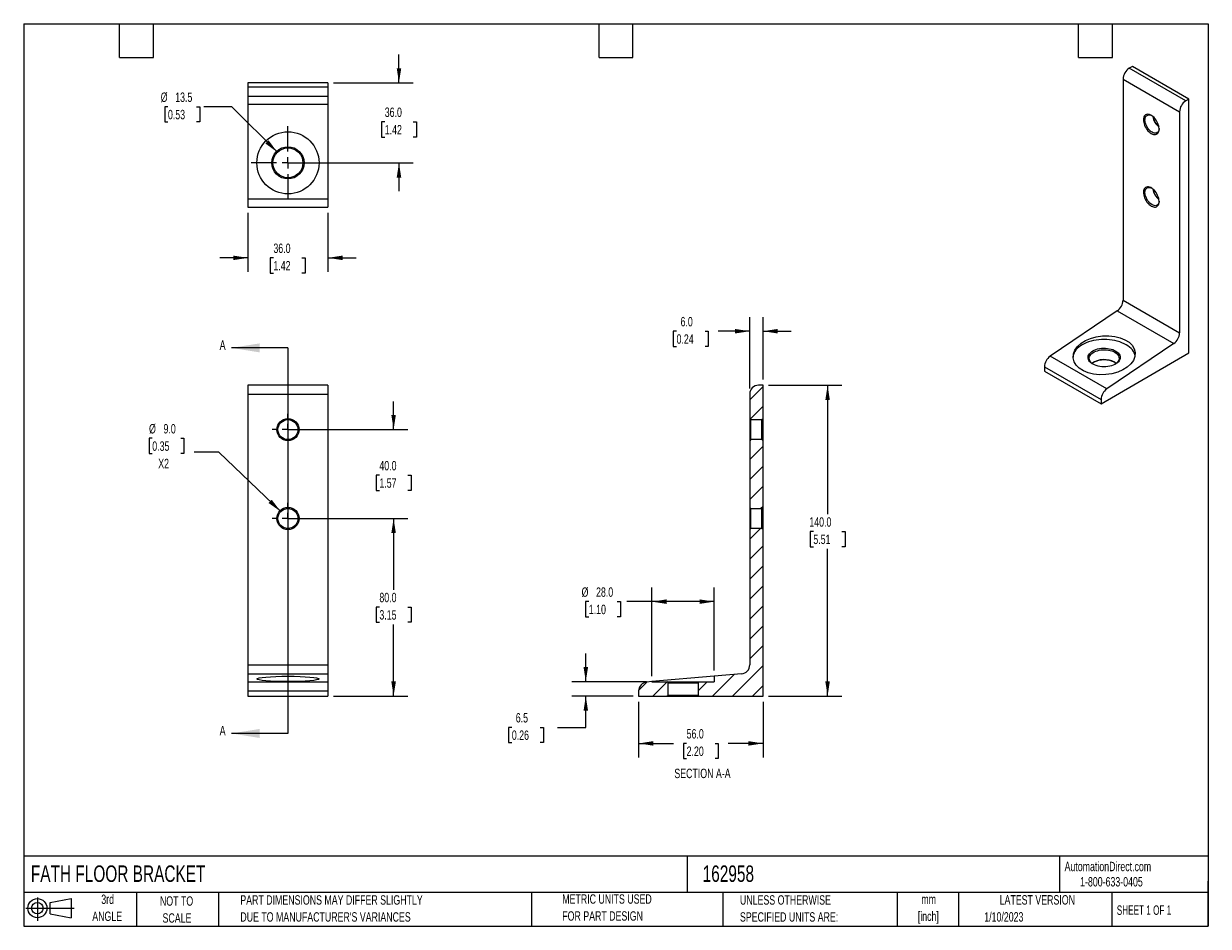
# Model space of a CAD drawing. Header units: millimetres. Extents: x 6 to 273, y 6 to 210.
import ezdxf

# ---------------------------------------------------------------- set-up
doc = ezdxf.new("R2010")
doc.units = ezdxf.units.MM
doc.linetypes.add('CENTERX2', pattern=[20.32, 12.7, -2.54, 2.54, -2.54])
for name, color, linetype in [('CENTER', 40, 'CENTERX2'), ('HATCH', 6, 'Continuous'), ('SLD-DEFPOINTS', 7, 'Continuous')]:
    doc.layers.add(name, color=color, linetype=linetype)
doc.layers.add('DIMENSIONS', color=140, linetype='Continuous', lineweight=25)
doc.layers.add('TEXT', color=140, linetype='Continuous', lineweight=25)
doc.styles.add('SLDTEXTSTYLE0', font='TXT', dxfattribs={"width": 0.7})
doc.styles.add('SLDTEXTSTYLE1', font='TXT', dxfattribs={"width": 0.65})
doc.dimstyles.new('SLDDIMSTYLE0', dxfattribs={"dimtxt": 2.158008, "dimasz": 3.302, "dimexe": 0, "dimexo": 0.0625, "dimgap": 0.539502, "dimtad": 0, "dimtih": 1, "dimtoh": 1, "dimlfac": 2, "dimrnd": 1e-09, "dimzin": 4, "dimdsep": 46, "dimtxsty": 'SLDTEXTSTYLE0', "dimsah": 1, "dimcen": 0.09, "dimadec": 0, "dimazin": 1, "dimtfac": 1, "dimtofl": 0, "dimtmove": 0, "dimatfit": 3, "dimfxl": 0, "dimfrac": 2, "dimtolj": 1, "dimtzin": 12, "dimarcsym": 0})
doc.dimstyles.new('SLDDIMSTYLE1', dxfattribs={"dimtxt": 2.158008, "dimasz": 3.302, "dimexe": 0, "dimexo": 0.0625, "dimgap": 0.539502, "dimtad": 0, "dimtih": 1, "dimtoh": 1, "dimlfac": 2, "dimrnd": 1e-09, "dimzin": 4, "dimdsep": 46, "dimtxsty": 'SLDTEXTSTYLE0', "dimsah": 1, "dimcen": 0.09, "dimadec": 0, "dimazin": 1, "dimtfac": 1, "dimtmove": 0, "dimatfit": 0, "dimfxl": 0, "dimfrac": 2, "dimtolj": 1, "dimtzin": 12, "dimarcsym": 0})
doc.dimstyles.new('SLDDIMSTYLE2', dxfattribs={"dimtxt": 2.158008, "dimasz": 3.302, "dimexe": 0, "dimexo": 0.0625, "dimgap": 0.539502, "dimtad": 0, "dimtih": 1, "dimtoh": 1, "dimlfac": 2, "dimrnd": 1e-09, "dimzin": 4, "dimdsep": 46, "dimtxsty": 'SLDTEXTSTYLE0', "dimsah": 1, "dimcen": 0, "dimadec": 0, "dimazin": 1, "dimtfac": 1, "dimtofl": 0, "dimtmove": 0, "dimatfit": 3, "dimfxl": 0, "dimfrac": 2, "dimtolj": 1, "dimtzin": 12, "dimarcsym": 0})
doc.dimstyles.new('SLDDIMSTYLE3', dxfattribs={"dimtxt": 2.158008, "dimasz": 3.302, "dimexe": 0, "dimexo": 0.0625, "dimgap": 0.539502, "dimtad": 0, "dimtih": 1, "dimtoh": 1, "dimlfac": 2, "dimrnd": 1e-09, "dimzin": 12, "dimdsep": 46, "dimtxsty": 'SLDTEXTSTYLE0', "dimsah": 1, "dimcen": 0, "dimadec": 0, "dimazin": 3, "dimtfac": 1, "dimtofl": 0, "dimtmove": 0, "dimatfit": 3, "dimfxl": 0, "dimfrac": 2, "dimtolj": 1, "dimtzin": 12, "dimarcsym": 0})
doc.dimstyles.new('SLDDIMSTYLE4', dxfattribs={"dimtxt": 2.158008, "dimasz": 3.302, "dimexe": 0, "dimexo": 0.0625, "dimgap": 0.539502, "dimtad": 0, "dimtih": 1, "dimtoh": 1, "dimlfac": 2, "dimrnd": 1e-09, "dimzin": 12, "dimdsep": 46, "dimtxsty": 'SLDTEXTSTYLE0', "dimsah": 1, "dimcen": 0.09, "dimadec": 0, "dimazin": 3, "dimtfac": 1, "dimtmove": 0, "dimatfit": 0, "dimfxl": 0, "dimfrac": 2, "dimtolj": 1, "dimtzin": 12, "dimarcsym": 0})

# ---------------------------------------------------------------- blocks, each defined once
blk = doc.blocks.new('Block11')
at = {"color": 7, "linetype": 'Continuous', "lineweight": 18}
for p, q in [((0, 2.88), (10.87, 2.88)), ((2.59, 5.31), (2.59, 0)), ((5.48, 4.17), (10.18, 5.03)), ((5.48, 1.6), (5.48, 4.17)), ((10.18, 5.03), (10.18, 0.73)), ((5.48, 1.6), (10.18, 0.73))]:
    blk.add_line(p, q, dxfattribs=at)
for radius in [2.15, 1.29]:
    blk.add_circle((2.59, 2.88), radius, dxfattribs=at)
blk = doc.blocks.new('Block12')
at = {"layer": 'SLD-DEFPOINTS'}
blk.add_blockref('Block11', (0, 0), dxfattribs=at)
blk = doc.blocks.new('SW_NOTE_0')
at = {"layer": 'TEXT', "color": 0, "char_height": 2.117, "attachment_point": 2, "style": 'SLDTEXTSTYLE0'}
for s, insert in [('mm', (2.84, 2.73)), ('[inch]', (2.76, -1.09))]:
    blk.add_mtext(s, dxfattribs=dict(at, insert=insert))
blk = doc.blocks.new('SW_NOTE_0_1')
at = {"layer": 'TEXT', "color": 0, "char_height": 2.1167, "attachment_point": 1, "style": 'SLDTEXTSTYLE0'}
for s, insert in [('UNLESS OTHERWISE', (0, 2.73)), ('SPECIFIED UNITS ARE:', (0, -1.09))]:
    blk.add_mtext(s, dxfattribs=dict(at, insert=insert))
blk = doc.blocks.new('SW_NOTE_0_2')
at = {"layer": 'TEXT', "color": 0, "char_height": 2.1167, "attachment_point": 1, "style": 'SLDTEXTSTYLE0'}
for s, insert in [('PART DIMENSIONS MAY DIFFER SLIGHTLY', (0, 2.73)), ("DUE TO MANUFACTURER'S VARIANCES", (0, -1.09))]:
    blk.add_mtext(s, dxfattribs=dict(at, insert=insert))
blk = doc.blocks.new('SW_NOTE_0_3')
at = {"layer": 'TEXT', "color": 0, "char_height": 2.117, "attachment_point": 2, "style": 'SLDTEXTSTYLE0'}
for s, insert in [('NOT TO', (5.26, 2.73)), ('SCALE', (5.35, -1.09))]:
    blk.add_mtext(s, dxfattribs=dict(at, insert=insert))
blk = doc.blocks.new('SW_NOTE_0_4')
at = {"layer": 'TEXT', "color": 0, "char_height": 2.117, "attachment_point": 2, "style": 'SLDTEXTSTYLE0'}
for s, insert in [('3rd', (2.32, 2.73)), ('ANGLE', (2.22, -1.09))]:
    blk.add_mtext(s, dxfattribs=dict(at, insert=insert))
blk = doc.blocks.new('SW_NOTE_0_5')
at = {"layer": 'TEXT', "color": 0, "char_height": 2.1167, "attachment_point": 1, "style": 'SLDTEXTSTYLE0'}
for s, insert in [('METRIC UNITS USED', (0, 2.73)), ('FOR PART DESIGN', (0, -1.09))]:
    blk.add_mtext(s, dxfattribs=dict(at, insert=insert))
blk = doc.blocks.new('_D')
at = {"layer": 'DIMENSIONS'}
for p, q in [((67.11, 98.17), (92.81, 98.17)), ((89.63, 98.17), (89.63, 82.13)), ((86.43, 78.22), (85.7, 78.22)), ((85.7, 78.22), (85.7, 74.79)), ((92.84, 78.22), (93.56, 78.22)), ((93.56, 78.22), (93.56, 74.79)), ((85.7, 74.79), (86.43, 74.79)), ((93.56, 74.79), (92.84, 74.79)), ((89.63, 58.17), (89.63, 74.31)), ((76.11, 58.17), (92.81, 58.17))]:
    blk.add_line(p, q, dxfattribs=at)
for points in [[(89.63, 98.17), (89.12, 94.86), (90.14, 94.86)], [(89.63, 58.17), (90.14, 61.47), (89.12, 61.47)]]:
    blk.add_solid(points, dxfattribs=at)
at = {"layer": 'DIMENSIONS', "char_height": 2.117, "attachment_point": 1, "style": 'SLDTEXTSTYLE0'}
for s, insert in [('80.0', (86.43, 81.43)), ('3.15', (86.43, 77.52))]:
    blk.add_mtext(s, dxfattribs=dict(at, insert=insert))
blk = doc.blocks.new('_D_1')
at = {"layer": 'DIMENSIONS'}
for p, q in [((89.63, 118.17), (89.63, 124.52)), ((67.11, 118.17), (92.81, 118.17)), ((86.43, 107.9), (85.7, 107.9)), ((85.7, 107.9), (85.7, 104.47)), ((92.84, 107.9), (93.56, 107.9)), ((93.56, 107.9), (93.56, 104.47)), ((85.7, 104.47), (86.43, 104.47)), ((93.56, 104.47), (92.84, 104.47)), ((67.11, 98.17), (92.81, 98.17)), ((89.63, 98.17), (89.63, 91.82))]:
    blk.add_line(p, q, dxfattribs=at)
for points in [[(89.63, 118.17), (90.14, 121.47), (89.12, 121.47)], [(89.63, 98.17), (89.12, 94.86), (90.14, 94.86)]]:
    blk.add_solid(points, dxfattribs=at)
at = {"layer": 'DIMENSIONS', "char_height": 2.117, "attachment_point": 1, "style": 'SLDTEXTSTYLE0'}
for s, insert in [('40.0', (86.43, 111.11)), ('1.57', (86.43, 107.2))]:
    blk.add_mtext(s, dxfattribs=dict(at, insert=insert))
blk = doc.blocks.new('_D_2')
at = {"layer": 'DIMENSIONS'}
for p, q in [((35.3, 116.21), (34.58, 116.21)), ((34.58, 116.21), (34.58, 112.78)), ((41.71, 116.21), (42.44, 116.21)), ((42.44, 116.21), (42.44, 112.78)), ((34.58, 112.78), (35.3, 112.78)), ((42.44, 112.78), (41.71, 112.78)), ((50.31, 113.07), (44.75, 113.07)), ((64.22, 99.72), (50.31, 113.07))]:
    blk.add_line(p, q, dxfattribs=at)
blk.add_solid([(64.22, 99.72), (62.19, 102.38), (61.48, 101.64)], dxfattribs=at)
at = {"layer": 'DIMENSIONS', "char_height": 2.117, "attachment_point": 1, "style": 'SLDTEXTSTYLE0'}
for s, insert in [('%%c', (34.57, 119.42)), ('9.0', (37.83, 119.42)), ('0.35', (35.3, 115.51)), ('X2', (36.64, 111.59))]:
    blk.add_mtext(s, dxfattribs=dict(at, insert=insert))
blk = doc.blocks.new('SW_CENTERMARKSYMBOL_0')
at = {"layer": 'CENTER', "color": 0}
for p, q in [((0, 2.54), (0, 3.52)), ((-2.54, 0), (-3.52, 0)), ((0, 0), (-1.27, 0)), ((0, 0), (0, 1.27)), ((0, 0), (0, -1.27)), ((0, 0), (1.27, 0)), ((2.54, 0), (3.52, 0)), ((0, -2.54), (0, -3.52))]:
    blk.add_line(p, q, dxfattribs=at)
blk = doc.blocks.new('SW_CENTERMARKSYMBOL_1')
at = {"layer": 'CENTER', "color": 0}
for p, q in [((0, 2.54), (0, 3.52)), ((-2.54, 0), (-3.52, 0)), ((0, 0), (-1.27, 0)), ((0, 0), (0, 1.27)), ((0, 0), (0, -1.27)), ((0, 0), (1.27, 0)), ((2.54, 0), (3.52, 0)), ((0, -2.54), (0, -3.52))]:
    blk.add_line(p, q, dxfattribs=at)
blk = doc.blocks.new('_D_3')
at = {"layer": 'DIMENSIONS'}
for p, q in [((56.84, 166.96), (56.84, 153.66)), ((74.84, 166.96), (74.84, 153.66)), ((56.84, 156.83), (50.49, 156.83)), ((62.57, 156.83), (61.85, 156.83)), ((61.85, 156.83), (61.85, 153.4)), ((68.99, 156.83), (69.71, 156.83)), ((69.71, 156.83), (69.71, 153.4)), ((74.84, 156.83), (81.19, 156.83)), ((61.85, 153.4), (62.57, 153.4)), ((69.71, 153.4), (68.99, 153.4))]:
    blk.add_line(p, q, dxfattribs=at)
for points in [[(56.84, 156.83), (53.54, 157.34), (53.54, 156.33)], [(74.84, 156.83), (78.14, 156.33), (78.14, 157.34)]]:
    blk.add_solid(points, dxfattribs=at)
at = {"layer": 'DIMENSIONS', "char_height": 2.117, "attachment_point": 1, "style": 'SLDTEXTSTYLE0'}
for s, insert in [('36.0', (62.57, 160.05)), ('1.42', (62.57, 156.13))]:
    blk.add_mtext(s, dxfattribs=dict(at, insert=insert))
blk = doc.blocks.new('_D_4')
at = {"layer": 'DIMENSIONS'}
for p, q in [((90.84, 196.23), (90.84, 202.58)), ((76.11, 196.23), (94.02, 196.23)), ((87.64, 187.45), (86.91, 187.45)), ((86.91, 187.45), (86.91, 184.02)), ((94.05, 187.45), (94.77, 187.45)), ((94.77, 187.45), (94.77, 184.02)), ((86.91, 184.02), (87.64, 184.02)), ((94.77, 184.02), (94.05, 184.02)), ((67.11, 178.23), (94.02, 178.23)), ((90.84, 178.23), (90.84, 171.88))]:
    blk.add_line(p, q, dxfattribs=at)
for points in [[(90.84, 196.23), (91.35, 199.53), (90.33, 199.53)], [(90.84, 178.23), (90.33, 174.92), (91.35, 174.92)]]:
    blk.add_solid(points, dxfattribs=at)
at = {"layer": 'DIMENSIONS', "char_height": 2.117, "attachment_point": 1, "style": 'SLDTEXTSTYLE0'}
for s, insert in [('36.0', (87.64, 190.67)), ('1.42', (87.64, 186.75))]:
    blk.add_mtext(s, dxfattribs=dict(at, insert=insert))
blk = doc.blocks.new('_D_5')
at = {"layer": 'DIMENSIONS'}
for p, q in [((38.83, 190.85), (38.1, 190.85)), ((38.1, 190.85), (38.1, 187.42)), ((45.24, 190.85), (45.97, 190.85)), ((45.97, 190.85), (45.97, 187.42)), ((53.22, 190.85), (46.87, 190.85)), ((63.46, 180.61), (53.22, 190.85)), ((38.1, 187.42), (38.83, 187.42)), ((45.97, 187.42), (45.24, 187.42))]:
    blk.add_line(p, q, dxfattribs=at)
blk.add_solid([(63.46, 180.61), (61.48, 183.31), (60.76, 182.59)], dxfattribs=at)
at = {"layer": 'DIMENSIONS', "char_height": 2.117, "attachment_point": 1, "style": 'SLDTEXTSTYLE0'}
for s, insert in [('%%c', (37.2, 194.06)), ('13.5', (40.46, 194.06)), ('0.53', (38.83, 190.15))]:
    blk.add_mtext(s, dxfattribs=dict(at, insert=insert))
blk = doc.blocks.new('SW_CENTERMARKSYMBOL_2')
at = {"layer": 'CENTER', "color": 0}
for p, q in [((0, 2.54), (0, 8.27)), ((-2.54, 0), (-8.27, 0)), ((0, 0), (-1.27, 0)), ((0, 0), (0, 1.27)), ((0, 0), (0, -1.27)), ((0, 0), (1.27, 0)), ((2.54, 0), (8.27, 0)), ((0, -2.54), (0, -8.27))]:
    blk.add_line(p, q, dxfattribs=at)
blk = doc.blocks.new('_D_6')
at = {"layer": 'DIMENSIONS'}
for p, q in [((144.8, 56.9), (144.8, 44.35)), ((172.8, 56.9), (172.8, 44.35)), ((144.8, 47.52), (152.67, 47.52)), ((155.6, 47.52), (154.87, 47.52)), ((154.87, 47.52), (154.87, 44.09)), ((162.01, 47.52), (162.73, 47.52)), ((162.73, 47.52), (162.73, 44.09)), ((172.8, 47.52), (164.93, 47.52)), ((154.87, 44.09), (155.6, 44.09)), ((162.73, 44.09), (162.01, 44.09))]:
    blk.add_line(p, q, dxfattribs=at)
for points in [[(144.8, 47.52), (148.1, 47.02), (148.1, 48.03)], [(172.8, 47.52), (169.5, 48.03), (169.5, 47.02)]]:
    blk.add_solid(points, dxfattribs=at)
at = {"layer": 'DIMENSIONS', "char_height": 2.117, "attachment_point": 1, "style": 'SLDTEXTSTYLE0'}
for s, insert in [('56.0', (155.6, 50.74)), ('2.20', (155.6, 46.82))]:
    blk.add_mtext(s, dxfattribs=dict(at, insert=insert))
blk = doc.blocks.new('_D_7')
at = {"layer": 'DIMENSIONS'}
for p, q in [((174.07, 128.17), (190.51, 128.17)), ((187.34, 128.17), (187.34, 99.13)), ((184.13, 95.22), (183.41, 95.22)), ((183.41, 95.22), (183.41, 91.79)), ((190.54, 95.22), (191.27, 95.22)), ((191.27, 95.22), (191.27, 91.79)), ((183.41, 91.79), (184.13, 91.79)), ((187.34, 58.17), (187.34, 91.31)), ((191.27, 91.79), (190.54, 91.79)), ((174.07, 58.17), (190.51, 58.17))]:
    blk.add_line(p, q, dxfattribs=at)
for points in [[(187.34, 128.17), (186.83, 124.86), (187.84, 124.86)], [(187.34, 58.17), (187.84, 61.47), (186.83, 61.47)]]:
    blk.add_solid(points, dxfattribs=at)
at = {"layer": 'DIMENSIONS', "char_height": 2.117, "attachment_point": 1, "style": 'SLDTEXTSTYLE0'}
for s, insert in [('140.0', (183.23, 98.43)), ('5.51', (184.13, 94.52))]:
    blk.add_mtext(s, dxfattribs=dict(at, insert=insert))
blk = doc.blocks.new('_D_8')
at = {"layer": 'DIMENSIONS'}
for p, q in [((169.8, 127.44), (169.8, 143.5)), ((172.8, 129.44), (172.8, 143.5)), ((153.33, 140.32), (152.6, 140.32)), ((152.6, 140.32), (152.6, 136.89)), ((159.74, 140.32), (160.47, 140.32)), ((160.47, 140.32), (160.47, 136.89)), ((169.8, 140.32), (162.67, 140.32)), ((172.8, 140.32), (179.15, 140.32)), ((152.6, 136.89), (153.33, 136.89)), ((160.47, 136.89), (159.74, 136.89))]:
    blk.add_line(p, q, dxfattribs=at)
for points in [[(169.8, 140.32), (166.5, 140.83), (166.5, 139.81)], [(172.8, 140.32), (176.1, 139.81), (176.1, 140.83)]]:
    blk.add_solid(points, dxfattribs=at)
at = {"layer": 'DIMENSIONS', "char_height": 2.117, "attachment_point": 1, "style": 'SLDTEXTSTYLE0'}
for s, insert in [('6.0', (154.23, 143.53)), ('0.24', (153.33, 139.62))]:
    blk.add_mtext(s, dxfattribs=dict(at, insert=insert))
blk = doc.blocks.new('_D_9')
at = {"layer": 'DIMENSIONS'}
for p, q in [((147.8, 62.7), (147.8, 82.62)), ((161.8, 63.92), (161.8, 82.62)), ((133.58, 79.44), (132.86, 79.44)), ((132.86, 79.44), (132.86, 76.01)), ((139.99, 79.44), (140.72, 79.44)), ((140.72, 79.44), (140.72, 76.01)), ((147.8, 79.44), (142.11, 79.44)), ((161.8, 79.44), (147.8, 79.44)), ((132.86, 76.01), (133.58, 76.01)), ((140.72, 76.01), (139.99, 76.01))]:
    blk.add_line(p, q, dxfattribs=at)
for points in [[(147.8, 79.44), (151.1, 78.93), (151.1, 79.95)], [(161.8, 79.44), (158.5, 79.95), (158.5, 78.93)]]:
    blk.add_solid(points, dxfattribs=at)
at = {"layer": 'DIMENSIONS', "char_height": 2.117, "attachment_point": 1, "style": 'SLDTEXTSTYLE0'}
for s, insert in [('%%c', (131.95, 82.65)), ('28.0', (135.21, 82.65)), ('1.10', (133.58, 78.74))]:
    blk.add_mtext(s, dxfattribs=dict(at, insert=insert))
blk = doc.blocks.new('_D_10')
at = {"layer": 'DIMENSIONS'}
for p, q in [((132.9, 61.42), (132.9, 67.77)), ((146.53, 61.42), (129.73, 61.42)), ((143.53, 58.17), (129.73, 58.17)), ((132.9, 51.14), (132.9, 58.17)), ((116.25, 51.14), (115.52, 51.14)), ((115.52, 51.14), (115.52, 47.71)), ((122.66, 51.14), (123.38, 51.14)), ((123.38, 51.14), (123.38, 47.71)), ((126.55, 51.14), (132.9, 51.14)), ((115.52, 47.71), (116.25, 47.71)), ((123.38, 47.71), (122.66, 47.71))]:
    blk.add_line(p, q, dxfattribs=at)
for points in [[(132.9, 61.42), (133.41, 64.72), (132.39, 64.72)], [(132.9, 58.17), (132.39, 54.86), (133.41, 54.86)]]:
    blk.add_solid(points, dxfattribs=at)
at = {"layer": 'DIMENSIONS', "char_height": 2.117, "attachment_point": 1, "style": 'SLDTEXTSTYLE0'}
for s, insert in [('6.5', (117.14, 54.35)), ('0.26', (116.25, 50.44))]:
    blk.add_mtext(s, dxfattribs=dict(at, insert=insert))

msp = doc.modelspace()

# ---------------------------------------------------------------- hatches: boundary and pattern name
at = {"layer": 'HATCH'}
h = msp.add_hatch(dxfattribs=at)
h.set_pattern_fill('ANSI31', color=256, style=0)
edge = h.paths.add_edge_path(flags=0)
edge.add_arc((171.803, 126.1653), 2, 90, 180)
edge.add_line((169.803, 126.1653), (169.803, 120.6653))
edge.add_line((169.803, 120.6653), (170.053, 120.4153))
edge.add_line((170.053, 120.4153), (172.553, 120.4153))
edge.add_line((172.553, 120.4153), (172.803, 120.6653))
edge.add_line((172.803, 120.6653), (172.803, 128.1653))
edge.add_line((172.803, 128.1653), (171.803, 128.1653))
h = msp.add_hatch(dxfattribs=at)
h.set_pattern_fill('ANSI31', color=256, style=0)
h.paths.add_polyline_path([(170.053, 115.9153), (169.803, 115.6653), (169.803, 100.6653), (170.053, 100.4153), (172.553, 100.4153), (172.803, 100.6653), (172.803, 115.6653), (172.553, 115.9153)], flags=0)
h = msp.add_hatch(dxfattribs=at)
h.set_pattern_fill('ANSI31', color=256, style=0)
edge = h.paths.add_edge_path(flags=0)
edge.add_arc((167.803, 65.1852), 2, 275, 360, ccw=False)
edge.add_line((167.9773, 63.1928), (161.803, 62.6526))
edge.add_line((161.803, 62.6526), (161.803, 61.4153))
edge.add_line((161.803, 61.4153), (158.428, 61.4153))
edge.add_line((158.428, 61.4153), (158.178, 61.1653))
edge.add_line((158.178, 61.1653), (158.178, 58.4153))
edge.add_line((158.178, 58.4153), (158.428, 58.1653))
edge.add_line((158.428, 58.1653), (172.803, 58.1653))
edge.add_line((172.803, 58.1653), (172.803, 95.6653))
edge.add_line((172.803, 95.6653), (172.553, 95.9153))
edge.add_line((172.553, 95.9153), (170.053, 95.9153))
edge.add_line((170.053, 95.9153), (169.803, 95.6653))
edge.add_line((169.803, 95.6653), (169.803, 65.1852))
h = msp.add_hatch(dxfattribs=at)
h.set_pattern_fill('ANSI31', color=256, style=0)
edge = h.paths.add_edge_path(flags=0)
edge.add_line((151.428, 58.4153), (151.428, 61.1653))
edge.add_line((151.428, 61.1653), (151.178, 61.4153))
edge.add_line((151.178, 61.4153), (147.803, 61.4153))
edge.add_line((147.803, 61.4153), (147.803, 61.4278))
edge.add_line((147.803, 61.4278), (146.6287, 61.3251))
edge.add_arc((146.803, 59.3327), 2, 95, 180)
edge.add_line((144.803, 59.3327), (144.803, 58.1653))
edge.add_line((144.803, 58.1653), (151.178, 58.1653))
edge.add_line((151.178, 58.1653), (151.428, 58.4153))

# ---------------------------------------------------------------- linework, layer by layer
for p, q in [((255.9656, 199.9292), (255.2585, 199.521)), ((267.9865, 192.1734), (255.2585, 199.521)), ((268.6936, 192.5816), (255.9656, 199.9292)), ((56.842, 196.2261), (56.842, 195.2261)), ((74.842, 196.2261), (56.842, 196.2261)), ((74.842, 195.2261), (56.842, 195.2261)), ((56.842, 195.2261), (56.842, 193.2261)), ((74.842, 196.2261), (74.842, 195.2261)), ((74.842, 195.2261), (74.842, 193.2261)), ((253.8443, 197.0716), (266.5722, 189.7239)), ((253.8443, 197.0716), (253.8443, 147.2788)), ((56.842, 193.2261), (74.842, 193.2261)), ((56.842, 193.2261), (56.842, 191.4004)), ((74.842, 193.2261), (74.842, 191.4004)), ((268.6936, 192.5816), (267.9865, 192.1734)), ((268.6936, 135.4237), (268.6936, 192.5816)), ((56.842, 191.4004), (74.842, 191.4004)), ((56.842, 191.4004), (56.842, 170.0518)), ((74.842, 191.4004), (74.842, 170.0518)), ((266.5722, 189.7239), (266.5722, 139.9311)), ((74.842, 170.0518), (56.842, 170.0518)), ((56.842, 170.0518), (56.842, 168.2261)), ((56.842, 168.2261), (74.842, 168.2261)), ((74.842, 170.0518), (74.842, 168.2261)), ((253.8443, 147.2788), (266.5722, 139.9311)), ((252.5534, 144.9067), (237.4576, 134.667)), ((252.5534, 144.9067), (265.2813, 137.559)), ((265.2813, 137.559), (250.1855, 127.3193)), ((250.1855, 127.3193), (237.4576, 134.667)), ((248.8946, 123.994), (268.6936, 135.4237)), ((236.1667, 132.2949), (248.8946, 124.9472)), ((236.1667, 132.2949), (236.1667, 131.3417)), ((236.1667, 131.3417), (248.8946, 123.994)), ((74.842, 128.1653), (56.842, 128.1653)), ((56.842, 128.1653), (56.842, 126.1653)), ((74.842, 128.1653), (74.842, 126.1653)), ((172.803, 128.1653), (171.803, 128.1653)), ((172.803, 120.6653), (172.803, 128.1653)), ((56.842, 126.1653), (74.842, 126.1653)), ((56.842, 126.1653), (56.842, 65.1852)), ((74.842, 126.1653), (74.842, 65.1852)), ((169.803, 126.1653), (169.803, 120.6653)), ((248.8946, 124.9472), (248.8946, 123.994)), ((169.803, 120.6653), (170.053, 120.4153)), ((169.803, 120.6653), (169.803, 115.6653)), ((170.053, 120.4153), (172.553, 120.4153)), ((170.053, 115.9153), (170.053, 120.4153)), ((172.553, 120.4153), (172.803, 120.6653)), ((172.553, 115.9153), (172.553, 120.4153)), ((172.803, 115.6653), (172.803, 120.6653)), ((170.053, 115.9153), (169.803, 115.6653)), ((169.803, 115.6653), (169.803, 100.6653)), ((172.553, 115.9153), (170.053, 115.9153)), ((172.803, 115.6653), (172.553, 115.9153)), ((172.803, 100.6653), (172.803, 115.6653)), ((169.803, 100.6653), (170.053, 100.4153)), ((169.803, 100.6653), (169.803, 95.6653)), ((170.053, 100.4153), (172.553, 100.4153)), ((170.053, 95.9153), (170.053, 100.4153)), ((172.553, 100.4153), (172.803, 100.6653)), ((172.553, 95.9153), (172.553, 100.4153)), ((172.803, 95.6653), (172.803, 100.6653)), ((170.053, 95.9153), (169.803, 95.6653)), ((169.803, 95.6653), (169.803, 65.1852)), ((172.553, 95.9153), (170.053, 95.9153)), ((172.803, 95.6653), (172.553, 95.9153)), ((172.803, 58.1653), (172.803, 95.6653)), ((56.842, 65.1852), (74.842, 65.1852)), ((56.842, 65.1852), (56.842, 63.1928)), ((74.842, 65.1852), (74.842, 63.1928)), ((56.842, 63.1928), (74.842, 63.1928)), ((56.842, 63.1928), (56.842, 61.3251)), ((74.842, 63.1928), (74.842, 61.3251)), ((147.803, 61.4278), (146.6287, 61.3251)), ((161.803, 62.6526), (147.803, 61.4278)), ((147.803, 61.4153), (147.803, 61.4278)), ((147.803, 61.4153), (151.178, 61.4153)), ((151.428, 61.1653), (151.178, 61.4153)), ((151.178, 61.4153), (158.428, 61.4153)), ((158.428, 61.4153), (158.178, 61.1653)), ((158.428, 61.4153), (161.803, 61.4153)), ((167.9773, 63.1928), (161.803, 62.6526)), ((161.803, 62.6526), (161.803, 61.4153)), ((74.842, 61.3251), (56.842, 61.3251)), ((56.842, 61.3251), (56.842, 59.3327)), ((56.842, 59.3327), (74.842, 59.3327)), ((56.842, 59.3327), (56.842, 58.1653)), ((74.842, 61.3251), (74.842, 59.3327)), ((74.842, 59.3327), (74.842, 58.1653)), ((144.803, 59.3327), (144.803, 58.1653)), ((151.428, 61.1653), (158.178, 61.1653)), ((151.428, 58.4153), (151.428, 61.1653)), ((158.178, 61.1653), (158.178, 58.4153)), ((56.842, 58.1653), (74.842, 58.1653)), ((144.803, 58.1653), (151.178, 58.1653)), ((151.178, 58.1653), (151.428, 58.4153)), ((151.178, 58.1653), (158.428, 58.1653)), ((151.428, 58.4153), (158.178, 58.4153)), ((158.178, 58.4153), (158.428, 58.1653)), ((158.428, 58.1653), (172.803, 58.1653))]:
    msp.add_line(p, q)
at = {"flags": 128}
for points in [[(260.2083, 184.824), (260.4657, 184.6972), (260.7176, 184.6166), (260.9586, 184.5839), (261.1837, 184.5998), (261.3879, 184.664), (261.5671, 184.7752), (261.7172, 184.9309), (261.8352, 185.1278), (261.9186, 185.3617), (261.9654, 185.6277), (261.9749, 185.9201), (261.9466, 186.2326), (261.8814, 186.5587), (261.7804, 186.8912), (261.646, 187.2232), (261.4809, 187.5476), (261.2887, 187.8574), (261.0735, 188.1461), (260.8398, 188.4075), (260.5927, 188.636), (260.3373, 188.8268), (260.0792, 188.9758), (259.8239, 189.0798), (259.5768, 189.1366), (259.3431, 189.145), (259.1279, 189.1048), (258.9357, 189.0169), (258.7706, 188.8831), (258.6361, 188.7064), (258.5352, 188.4904), (258.4699, 188.2397), (258.4417, 187.9598), (258.4511, 187.6565), (258.498, 187.3364), (258.5813, 187.0062), (258.6993, 186.6731), (258.8495, 186.344), (259.0286, 186.0261), (259.2329, 185.726), (259.4579, 185.4502), (259.699, 185.2046), (259.9509, 184.9944), (260.2083, 184.824)], [(261.9737, 185.951), (261.9565, 185.7729), (261.8982, 185.5262), (261.8026, 185.315), (261.6722, 185.1445), (261.5101, 185.0189), (261.3202, 184.9412), (261.1074, 184.9135), (260.8767, 184.9363), (260.6339, 185.0092), (260.3851, 185.1302), (260.1362, 185.2965), (259.8934, 185.504), (259.6628, 185.7474), (259.4499, 186.021), (259.2601, 186.3178), (259.0979, 186.6306), (258.9675, 186.9517), (258.8719, 187.2732), (258.8137, 187.5872), (258.7941, 187.8859), (258.8137, 188.162), (258.8719, 188.4087), (258.9675, 188.6199), (259.0979, 188.7904), (259.2601, 188.916), (259.4499, 188.9936), (259.6628, 189.0214), (259.8934, 188.9986), (260.1362, 188.9257), (260.2993, 188.8515)], [(260.2083, 168.4932), (260.4657, 168.3664), (260.7176, 168.2858), (260.9586, 168.2531), (261.1837, 168.269), (261.3879, 168.3332), (261.5671, 168.4444), (261.7172, 168.6001), (261.8352, 168.797), (261.9186, 169.0309), (261.9654, 169.2969), (261.9749, 169.5893), (261.9466, 169.9018), (261.8814, 170.2278), (261.7804, 170.5604), (261.646, 170.8924), (261.4809, 171.2168), (261.2887, 171.5266), (261.0735, 171.8153), (260.8398, 172.0767), (260.5927, 172.3052), (260.3373, 172.496), (260.0792, 172.645), (259.8239, 172.749), (259.5768, 172.8058), (259.3431, 172.8142), (259.1279, 172.774), (258.9357, 172.6861), (258.7706, 172.5523), (258.6361, 172.3755), (258.5352, 172.1595), (258.4699, 171.9089), (258.4417, 171.629), (258.4511, 171.3257), (258.498, 171.0056), (258.5813, 170.6754), (258.6993, 170.3423), (258.8495, 170.0132), (259.0286, 169.6952), (259.2329, 169.3952), (259.4579, 169.1194), (259.699, 168.8738), (259.9509, 168.6636), (260.2083, 168.4932)], [(261.9737, 169.6201), (261.9565, 169.4421), (261.8982, 169.1954), (261.8026, 168.9842), (261.6722, 168.8137), (261.5101, 168.6881), (261.3202, 168.6104), (261.1074, 168.5827), (260.8767, 168.6055), (260.6339, 168.6783), (260.3851, 168.7994), (260.1362, 168.9657), (259.8934, 169.1731), (259.6628, 169.4166), (259.4499, 169.6901), (259.2601, 169.987), (259.0979, 170.2998), (258.9675, 170.6209), (258.8719, 170.9424), (258.8137, 171.2564), (258.7941, 171.5551), (258.8137, 171.8312), (258.8719, 172.0779), (258.9675, 172.2891), (259.0979, 172.4596), (259.2601, 172.5852), (259.4499, 172.6628), (259.6628, 172.6906), (259.8934, 172.6677), (260.1362, 172.5949), (260.2993, 172.5207)], [(256.565, 134.8166), (256.4953, 135.1054), (256.3632, 135.4495), (256.1795, 135.7857), (255.9458, 136.1114), (255.6639, 136.4241), (255.3357, 136.7215), (254.964, 137.0012), (254.5514, 137.2611), (254.1012, 137.4992), (253.6167, 137.7138), (253.1017, 137.9033), (252.56, 138.066), (251.9958, 138.2009), (251.4134, 138.307), (250.8172, 138.3833), (250.2118, 138.4293), (249.6017, 138.4447), (248.9916, 138.4293), (248.3861, 138.3833), (247.7899, 138.307), (247.2075, 138.2009), (246.6434, 138.066), (246.1017, 137.9033), (245.5866, 137.7138), (245.1022, 137.4992), (244.6519, 137.2611), (244.2394, 137.0012), (243.8676, 136.7215), (243.5395, 136.4241), (243.2575, 136.1114), (243.0238, 135.7857), (242.8402, 135.4495), (242.708, 135.1054), (242.6283, 134.7558), (242.6029, 134.4787)], [(247.0384, 135.8834), (247.3728, 136.054), (247.7411, 136.1996), (248.1375, 136.318), (248.5561, 136.4074), (248.9905, 136.4664), (249.4343, 136.4941), (249.8805, 136.4901), (250.3226, 136.4545), (250.7537, 136.3878), (251.1673, 136.2911), (251.5572, 136.1657), (251.9175, 136.0136), (252.2427, 135.8371), (252.5278, 135.6389), (252.7686, 135.4219), (252.9613, 135.1896), (253.1032, 134.9453), (253.1919, 134.6928), (253.2263, 134.4359), (253.2056, 134.1785), (253.1304, 133.9245), (253.0017, 133.6778), (252.8214, 133.4421), (252.5923, 133.221), (252.3179, 133.0178), (252.0023, 132.8356), (251.6503, 132.6772), (251.2673, 132.5449), (250.859, 132.4409), (250.4316, 132.3666), (249.9917, 132.3231), (249.5459, 132.3112), (249.1009, 132.331), (248.6635, 132.3823), (248.2403, 132.4642), (247.8377, 132.5754), (247.4619, 132.7144), (247.1186, 132.879), (246.8128, 133.0667), (246.5494, 133.2747), (246.3322, 133.4998), (246.1646, 133.7386), (246.0491, 133.9875), (245.9874, 134.2427), (245.9806, 134.5003), (246.0286, 134.7564), (246.1308, 135.0073), (246.2856, 135.2489), (246.4906, 135.4778), (246.7429, 135.6903), (247.0384, 135.8834)], [(247.1296, 132.8731), (246.9349, 133.0053), (246.6967, 133.2077), (246.5043, 133.4257), (246.3607, 133.6559), (246.2682, 133.8947), (246.2283, 134.1383), (246.2417, 134.3829), (246.308, 134.6245), (246.4262, 134.8595), (246.5945, 135.084), (246.8103, 135.2946), (247.0701, 135.488), (247.3698, 135.661), (247.7047, 135.8109), (248.0695, 135.9355), (248.4584, 136.0327), (248.8654, 136.1009), (249.2841, 136.1392), (249.7077, 136.1469), (250.1296, 136.1239), (250.5433, 136.0705), (250.9421, 135.9876), (251.3197, 135.8765), (251.6702, 135.739), (251.9882, 135.5772), (252.2685, 135.3937), (252.5067, 135.1913), (252.6991, 134.9733), (252.8427, 134.7431), (252.9351, 134.5043), (252.975, 134.2607), (252.9617, 134.0161), (252.8954, 133.7745), (252.7772, 133.5395), (252.6088, 133.315), (252.3931, 133.1044), (252.1333, 132.911), (252.0738, 132.8731)], [(251.9882, 133.3317), (252.2685, 133.1482), (252.36, 133.0768)]]:
    msp.add_lwpolyline(points, dxfattribs=at)
for centre, radius in [((65.842, 178.2261), 7), ((65.842, 178.2261), 3.625), ((65.842, 178.2261), 3.375), ((65.842, 118.1653), 2.5), ((65.842, 118.1653), 2.25), ((65.842, 98.1653), 2.5), ((65.842, 98.1653), 2.25)]:
    msp.add_circle(centre, radius)
for centre, radius, start, end in [((256.9018, 196.9393), 3.0603, 122.476398, 177.523602), ((269.6297, 189.5917), 3.0603, 122.476398, 177.523602), ((264.0918, 189.1073), 3.545, 187.420692, 232.573932), ((264.5843, 189.3916), 4.0503, 190.929951, 229.064672), ((264.0918, 172.7765), 3.545, 187.420692, 232.573932), ((264.5843, 173.0608), 4.0503, 190.929951, 229.064672), ((250.7497, 147.4256), 3.0981, 305.604103, 357.284019), ((263.4776, 140.0779), 3.0981, 305.604103, 357.284019), ((239.2564, 132.1507), 3.0931, 125.559625, 177.328497), ((249.6266, 128.9504), 4.9772, 61.674468, 123.999384), ((249.6017, 128.2541), 5.6014, 63.810411, 116.189589), ((171.803, 126.1653), 2, 90, 180), ((251.9843, 124.803), 3.0931, 125.559625, 177.328497), ((167.803, 65.1852), 2, 275, 0), ((146.803, 59.3327), 2, 95, 180)]:
    msp.add_arc(centre, radius, start, end)
for centre, major_axis, ratio in [((249.6017, 134.9139), (6.9906, 0.5813), 0.62517616), ((65.842, 62.0402), (7, 0), 0.08748866)]:
    msp.add_ellipse(centre, major_axis=major_axis, ratio=ratio)
at = {"layer": 'TEXT'}
for p, q in [((6.35, 209.55), (273.05, 209.55)), ((6.35, 209.55), (6.35, 6.35)), ((27.94, 201.93), (27.94, 209.55)), ((35.56, 201.93), (35.56, 209.55)), ((135.89, 201.93), (135.89, 209.55)), ((143.51, 201.93), (143.51, 209.55)), ((243.84, 201.93), (243.84, 209.55)), ((251.46, 201.93), (251.46, 209.55)), ((273.05, 209.55), (273.05, 6.35)), ((27.94, 201.93), (35.56, 201.93)), ((135.89, 201.93), (143.51, 201.93)), ((243.84, 201.93), (251.46, 201.93)), ((65.842, 136.5654), (65.842, 49.7653)), ((273.05, 22.1261), (6.35, 22.1261)), ((155.7589, 22.1261), (155.7589, 13.97)), ((239.5754, 22.1261), (239.5754, 13.97)), ((273.05, 6.35), (273.05, 16.51)), ((273.05, 13.97), (6.35, 13.97)), ((31.75, 13.97), (31.75, 6.35)), ((50.2116, 13.97), (50.2116, 6.35)), ((120.6465, 13.97), (120.6465, 6.35)), ((163.7802, 13.97), (163.7802, 6.35)), ((203.0243, 13.97), (203.0243, 6.35)), ((216.8121, 13.97), (216.8121, 6.35)), ((251.3487, 13.97), (251.3487, 6.35)), ((6.35, 6.35), (273.05, 6.35))]:
    msp.add_line(p, q, dxfattribs=at)
at = {"layer": 'TEXT', "linetype": 'Continuous'}
for p, q in [((65.842, 136.5654), (53.142, 136.5654)), ((65.842, 49.7653), (53.142, 49.7653))]:
    msp.add_line(p, q, dxfattribs=at)
at = {"layer": 'TEXT'}
for points in [[(53.142, 136.5654), (59.492, 135.5494), (59.492, 137.5814)], [(53.142, 49.7653), (59.492, 48.7493), (59.492, 50.7813)]]:
    msp.add_solid(points, dxfattribs=at)

# ---------------------------------------------------------------- block references
at = {"layer": 'CENTER'}
for name, p in [('SW_CENTERMARKSYMBOL_2', (65.842, 178.2261)), ('SW_CENTERMARKSYMBOL_0', (65.842, 118.1653)), ('SW_CENTERMARKSYMBOL_1', (65.842, 98.1653))]:
    msp.add_blockref(name, p, dxfattribs=at)
at = {"layer": 'SLD-DEFPOINTS'}
msp.add_blockref('Block12', (6.8379, 7.5539), dxfattribs=at)
at = {"layer": 'TEXT'}
for name, p in [('SW_NOTE_0_4', (22.9315, 10.7648)), ('SW_NOTE_0_2', (55.1193, 10.607)), ('SW_NOTE_0_5', (127.6043, 10.8221)), ('SW_NOTE_0_1', (167.6079, 10.6064)), ('SW_NOTE_0_3', (35.5097, 10.3711)), ('SW_NOTE_0', (207.2546, 10.7563))]:
    msp.add_blockref(name, p, dxfattribs=at)

# ---------------------------------------------------------------- texts
for s, insert, char_height, attachment_point, style in [('A', (50.4628, 138.2799), 2.158, 1, 'SLDTEXTSTYLE0'), ('A', (50.4628, 51.4798), 2.158, 1, 'SLDTEXTSTYLE0'), ('SECTION A-A', (159.1685, 41.8294), 2.116667, 2, 'SLDTEXTSTYLE0'), ('FATH FLOOR BRACKET', (7.9657, 20.0505), 3.704167, 1, 'SLDTEXTSTYLE0'), ('162958', (159.2077, 20.0505), 3.70417, 1, 'SLDTEXTSTYLE0'), ('AutomationDirect.com', (240.695, 20.8765), 2.116667, 1, 'SLDTEXTSTYLE0'), ('1-800-633-0405', (244.1916, 17.437), 2.116667, 1, 'SLDTEXTSTYLE0'), ('LATEST VERSION', (234.5521, 13.364), 2.116667, 2, 'SLDTEXTSTYLE0'), ('SHEET 1 OF 1', (252.4413, 11.0515), 2.116667, 1, 'SLDTEXTSTYLE1'), ('1/10/2023', (222.6128, 9.5315), 2.11667, 1, 'SLDTEXTSTYLE0')]:
    msp.add_mtext(s, dxfattribs=dict(at, insert=insert, char_height=char_height, attachment_point=attachment_point, style=style))

# ---------------------------------------------------------------- dimensions: what is measured, and where the dimension line sits
at = {"layer": 'DIMENSIONS'}
for base, p1, p2, dimstyle, picture, middle in [((90.842, 178.2261), (74.842, 196.2261), (65.842, 178.2261), 'SLDDIMSTYLE1', '_D_4', (90.842, 187.4537)), ((187.3364, 128.1653), (172.803, 58.1653), (172.803, 128.1653), 'SLDDIMSTYLE0', '_D_7', (187.3364, 95.2187)), ((89.6318, 98.1653), (65.842, 118.1653), (65.842, 98.1653), 'SLDDIMSTYLE1', '_D_1', (89.6318, 107.9006)), ((89.6318, 98.1653), (74.842, 58.1653), (65.842, 98.1653), 'SLDDIMSTYLE0', '_D', (89.6318, 78.2184)), ((132.9006, 58.1653), (147.803, 61.4153), (144.803, 58.1653), 'SLDDIMSTYLE4', '_D_10', (132.9006, 51.1424))]:
    dim = msp.add_linear_dim(base=base, p1=p1, p2=p2, angle=90, dimstyle=dimstyle, dxfattribs=at)
    dim.commit()
    dim.dimension.update_dxf_attribs({"geometry": picture, "text_midpoint": middle, "dimtype": 160})
dim = msp.add_diameter_dim_2p(p1=(68.2285, 175.8396), p2=(63.4555, 180.6126), dimstyle='SLDDIMSTYLE3', dxfattribs=at)
dim.commit()
dim.dimension.update_dxf_attribs({"geometry": '_D_5', "text_midpoint": (42.0354, 190.8472), "dimtype": 163})
for base, p1, p2, dimstyle, picture, middle in [((74.842, 156.8346), (56.842, 168.2261), (74.842, 168.2261), 'SLDDIMSTYLE1', '_D_3', (65.7798, 156.8346)), ((172.803, 140.3223), (169.803, 126.1653), (172.803, 128.1653), 'SLDDIMSTYLE1', '_D_8', (156.5342, 140.3223)), ((172.803, 47.5238), (144.803, 58.1653), (172.803, 58.1653), 'SLDDIMSTYLE0', '_D_6', (158.803, 47.5238))]:
    dim = msp.add_linear_dim(base=base, p1=p1, p2=p2, dimstyle=dimstyle, dxfattribs=at)
    dim.commit()
    dim.dimension.update_dxf_attribs({"geometry": picture, "text_midpoint": middle, "dimtype": 160})
dim = msp.add_diameter_dim_2p(p1=(67.4653, 96.6073), p2=(64.2187, 99.7233), text='<>\\PX2', dimstyle='SLDDIMSTYLE2', dxfattribs=at)
dim.commit()
dim.dimension.update_dxf_attribs({"geometry": '_D_2', "text_midpoint": (38.5082, 114.4934), "dimtype": 163})
dim = msp.add_linear_dim(base=(161.803, 79.4421), p1=(147.803, 61.4278), p2=(161.803, 62.6526), text='%%c<>', dimstyle='SLDDIMSTYLE0', dxfattribs=at)
dim.commit()
dim.dimension.update_dxf_attribs({"geometry": '_D_9', "text_midpoint": (136.7879, 79.4421), "dimtype": 160})

doc.saveas('drawing.dxf')
